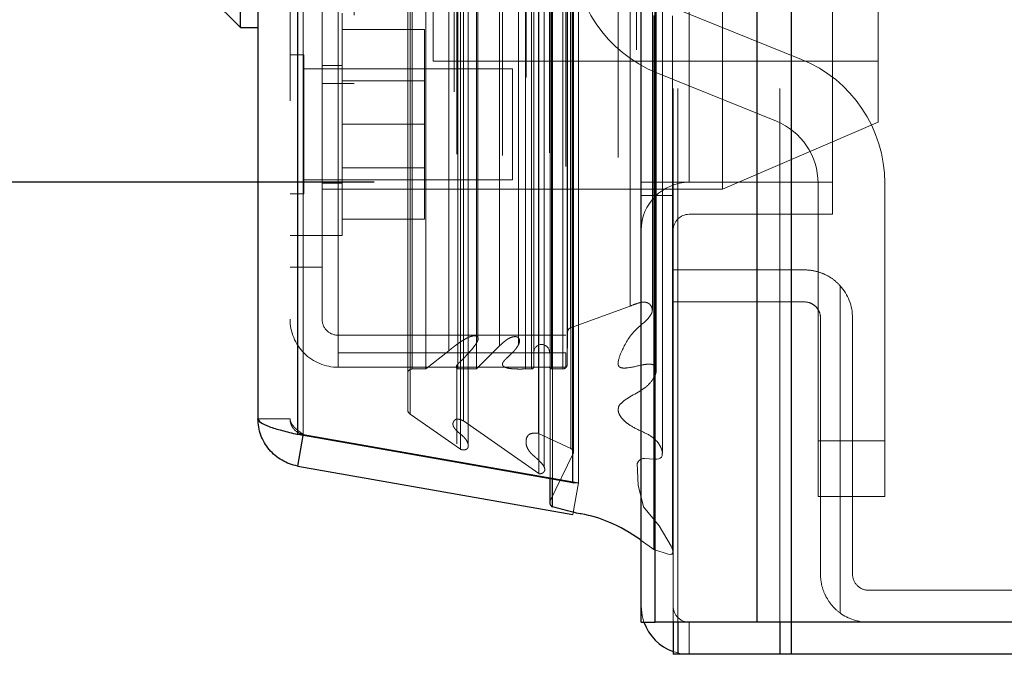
# Model space of a CAD drawing. Header units: inches. Extents: x 0.2 to 10.8, y 0.2 to 8.2.
# Tile 94 of 127: x 5.818 to 6.002, y 2.993 to 3.112. Entities that reach past the tile are written whole.
import ezdxf

# ---------------------------------------------------------------- set-up
doc = ezdxf.new("R2010")
doc.units = ezdxf.units.IN
doc.header["$MEASUREMENT"] = 0
doc.linetypes.add('HIDDEN', pattern=[0.07500000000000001, 0.05, -0.025])
doc.layers.add('DIMENSIONS', color=140, linetype='Continuous')
doc.styles.add('SLDTEXTSTYLE0', font='TXT', dxfattribs={"width": 0.7})
doc.dimstyles.new('SLDDIMSTYLE0', dxfattribs={"dimtxt": 0.0849609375, "dimasz": 0.13, "dimexe": 0, "dimexo": 0.0625, "dimgap": 0.021240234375, "dimtad": 0, "dimtih": 1, "dimtoh": 1, "dimlfac": 12, "dimrnd": 1e-09, "dimzin": 12, "dimdsep": 46, "dimtxsty": 'SLDTEXTSTYLE0', "dimsah": 1, "dimcen": 0.09, "dimadec": 0, "dimazin": 3, "dimtfac": 1, "dimtofl": 0, "dimtmove": 0, "dimatfit": 3, "dimfxl": 0, "dimfrac": 2, "dimtolj": 1, "dimtzin": 12, "dimarcsym": 0})

# ---------------------------------------------------------------- blocks, each defined once
blk = doc.blocks.new('_D_18')
at = {"layer": 'DIMENSIONS'}
for p, q in [((5.884174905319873, 5.35238629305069), (5.126569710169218, 5.352386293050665)), ((5.251569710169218, 5.352386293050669), (5.25156971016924, 4.666890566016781)), ((5.089995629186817, 4.536759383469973), (5.061465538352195, 4.536759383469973)), ((5.061465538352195, 4.536759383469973), (5.061465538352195, 4.401728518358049)), ((5.413143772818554, 4.536759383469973), (5.441673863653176, 4.536759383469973)), ((5.441673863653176, 4.536759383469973), (5.441673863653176, 4.401728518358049)), ((5.061465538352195, 4.401728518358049), (5.089995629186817, 4.401728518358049)), ((5.441673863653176, 4.401728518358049), (5.413143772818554, 4.401728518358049)), ((5.25156971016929, 3.081469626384), (5.251569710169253, 4.247677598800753)), ((5.884174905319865, 3.081469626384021), (5.12656971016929, 3.081469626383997))]:
    blk.add_line(p, q, dxfattribs=at)
for points in [[(5.251569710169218, 5.352386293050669), (5.231569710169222, 5.222386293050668), (5.271569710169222, 5.22238629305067)], [(5.25156971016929, 3.081469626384), (5.271569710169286, 3.211469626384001), (5.231569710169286, 3.211469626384)]]:
    blk.add_solid(points, dxfattribs=at)
at = {"layer": 'DIMENSIONS', "char_height": 0.08333333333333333, "attachment_point": 1, "style": 'SLDTEXTSTYLE0'}
for s, insert in [('27.25', (5.089995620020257, 4.663201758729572)), ('692.2', (5.089995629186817, 4.509150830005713)), ('OPENING', (4.989532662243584, 4.355099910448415))]:
    blk.add_mtext(s, dxfattribs=dict(at, insert=insert))

msp = doc.modelspace()

# ---------------------------------------------------------------- linework, layer by layer
at = {"color": 7, "linetype": 'Continuous', "lineweight": 25}
for p, q in [((5.955886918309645, 2.999052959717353), (5.955886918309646, 5.443702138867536)), ((5.962250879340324, 5.444882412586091), (5.962250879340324, 2.999052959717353)), ((5.934174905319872, 2.999052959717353), (5.934174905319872, 5.43446962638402)), ((5.936810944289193, 2.999052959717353), (5.936810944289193, 5.434728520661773)), ((5.921371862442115, 3.02515738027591), (5.921371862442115, 5.408765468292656)), ((5.869850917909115, 3.034241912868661), (5.869850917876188, 5.399680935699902)), ((5.862413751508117, 5.396735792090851), (5.862413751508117, 3.037187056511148)), ((5.859132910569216, 3.110449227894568), (5.859132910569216, 3.202312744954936)), ((5.84948257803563, 3.120099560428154), (5.859132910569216, 3.110449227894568)), ((5.859132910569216, 3.110449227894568), (5.862413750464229, 3.110449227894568)), ((5.921371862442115, 3.02515738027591), (5.869850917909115, 3.034241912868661)), ((5.869850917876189, 3.028323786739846), (5.870862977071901, 3.034063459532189)), ((5.869850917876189, 3.028323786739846), (5.921371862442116, 3.019239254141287)), ((5.917062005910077, 3.025917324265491), (5.917062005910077, 3.021458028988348)), ((5.917571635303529, 3.020690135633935), (5.917571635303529, 3.025827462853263)), ((5.921371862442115, 3.02515738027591), (5.921441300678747, 3.025157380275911)), ((5.934174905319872, 2.999052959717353), (5.936810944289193, 2.999052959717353)), ((5.955886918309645, 2.999052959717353), (5.936810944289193, 2.999052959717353)), ((5.940174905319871, 2.999052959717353), (5.940174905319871, 2.993052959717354)), ((5.941052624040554, 2.999052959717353), (5.941052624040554, 2.993052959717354)), ((5.962250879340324, 2.999052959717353), (5.955886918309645, 2.999052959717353)), ((5.960128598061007, 2.999052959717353), (5.960128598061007, 2.993052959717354)), ((5.96224759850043, 2.999052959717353), (5.96224759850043, 2.993052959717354)), ((6.928174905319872, 2.999052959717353), (5.962250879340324, 2.999052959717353)), ((5.941052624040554, 2.993052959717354), (5.940174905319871, 2.993052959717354)), ((5.960128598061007, 2.993052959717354), (5.941052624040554, 2.993052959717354)), ((5.96224759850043, 2.993052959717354), (5.960128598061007, 2.993052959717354)), ((6.928174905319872, 2.993052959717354), (5.96224759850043, 2.993052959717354))]:
    msp.add_line(p, q, dxfattribs=at)
at = {"color": 7, "linetype": 'HIDDEN', "lineweight": 18}
for p, q in [((5.955886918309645, 2.999052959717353), (5.955886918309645, 5.443702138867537)), ((5.960129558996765, 2.999052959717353), (5.960129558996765, 5.443702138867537)), ((5.960129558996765, 2.999052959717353), (5.960129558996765, 5.443702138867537)), ((5.962250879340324, 5.444882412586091), (5.962250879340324, 2.999052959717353)), ((5.962250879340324, 2.999052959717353), (5.962250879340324, 5.444882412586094)), ((5.962250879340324, 2.999052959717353), (5.962250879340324, 5.444882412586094)), ((5.936810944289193, 2.999052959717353), (5.936810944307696, 5.434728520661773)), ((5.940174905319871, 2.999052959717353), (5.940174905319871, 5.43446962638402)), ((5.941053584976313, 2.999052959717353), (5.941053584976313, 5.434728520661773)), ((5.941053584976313, 2.999052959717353), (5.941053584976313, 5.434728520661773)), ((5.936556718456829, 3.012687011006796), (5.936556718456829, 5.42123583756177)), ((5.917146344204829, 3.021823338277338), (5.917146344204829, 5.412099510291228)), ((5.917146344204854, 3.021823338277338), (5.917146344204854, 5.412099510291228)), ((5.922413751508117, 3.02515738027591), (5.922413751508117, 5.408765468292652)), ((5.915008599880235, 3.026891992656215), (5.915008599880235, 5.40703085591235)), ((5.917062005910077, 5.408005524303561), (5.917062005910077, 3.025917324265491)), ((5.917571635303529, 3.025827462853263), (5.917571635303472, 5.40809538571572)), ((5.916000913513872, 3.028146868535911), (5.916000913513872, 5.405776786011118)), ((5.933301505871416, 5.406280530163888), (5.933301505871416, 3.027654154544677)), ((5.921447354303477, 3.030641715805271), (5.921447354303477, 5.403281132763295)), ((5.921474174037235, 3.030851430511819), (5.921474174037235, 5.403071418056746)), ((5.900334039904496, 3.031455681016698), (5.900334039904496, 5.402467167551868)), ((5.901765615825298, 3.032379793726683), (5.901765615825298, 5.4015389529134)), ((5.912610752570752, 5.401122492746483), (5.912610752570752, 3.032804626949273)), ((5.920995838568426, 3.03160536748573), (5.920995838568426, 5.402317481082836)), ((5.920995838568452, 3.03160536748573), (5.920995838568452, 5.402317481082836)), ((5.869850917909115, 5.399680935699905), (5.869850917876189, 3.034241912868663)), ((5.870892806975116, 3.034241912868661), (5.87089280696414, 5.399680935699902)), ((5.870892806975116, 5.399680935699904), (5.87089280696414, 3.034241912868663)), ((5.914977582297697, 3.034439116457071), (5.914977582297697, 5.399483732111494)), ((5.899153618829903, 5.398433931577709), (5.899153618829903, 3.035484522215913)), ((5.868413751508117, 5.396735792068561), (5.868413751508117, 3.037187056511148)), ((5.890901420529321, 3.038060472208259), (5.890901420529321, 5.395862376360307)), ((5.900918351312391, 3.036758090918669), (5.900918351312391, 5.397164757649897)), ((5.890468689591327, 3.038791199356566), (5.890468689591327, 5.395131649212)), ((5.929864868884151, 5.394979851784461), (5.929864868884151, 3.038918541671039)), ((5.89130202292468, 3.046508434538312), (5.89130202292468, 5.387414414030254)), ((5.891302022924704, 3.046508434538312), (5.891302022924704, 5.387414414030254)), ((5.893834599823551, 3.046508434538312), (5.893834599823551, 5.387414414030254)), ((5.899657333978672, 5.386750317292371), (5.899657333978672, 3.047172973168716)), ((5.899869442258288, 3.046508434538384), (5.899869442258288, 5.387414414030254)), ((5.903314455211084, 3.046508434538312), (5.903314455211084, 5.387414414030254)), ((5.908186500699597, 5.386513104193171), (5.908186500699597, 3.04740822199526)), ((5.912485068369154, 3.046508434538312), (5.912485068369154, 5.387414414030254)), ((5.91365822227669, 5.387414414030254), (5.91365822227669, 3.046508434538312)), ((5.913658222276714, 3.046508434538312), (5.913658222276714, 5.387414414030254)), ((5.914074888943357, 3.046925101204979), (5.914074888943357, 5.386997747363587)), ((5.916991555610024, 5.386997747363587), (5.916991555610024, 3.046925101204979)), ((5.91740822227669, 3.046508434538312), (5.91740822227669, 5.387414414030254)), ((5.917408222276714, 5.387414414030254), (5.917408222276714, 3.046508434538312)), ((5.919481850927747, 3.046508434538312), (5.919481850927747, 5.387414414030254)), ((5.919481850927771, 3.046508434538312), (5.919481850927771, 5.387414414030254)), ((5.920324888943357, 3.047341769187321), (5.920324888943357, 5.386581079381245)), ((5.920324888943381, 3.047341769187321), (5.920324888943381, 5.386581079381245)), ((5.920080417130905, 5.38441975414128), (5.920080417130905, 3.049503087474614)), ((5.89814284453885, 3.049874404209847), (5.89814284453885, 5.384048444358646)), ((5.907639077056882, 3.050803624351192), (5.907639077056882, 5.383119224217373)), ((5.907639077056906, 3.050803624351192), (5.907639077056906, 5.383119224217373)), ((5.911194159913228, 3.05104968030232), (5.911194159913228, 5.382861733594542)), ((5.903583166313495, 3.051912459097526), (5.903583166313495, 5.382017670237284)), ((5.920395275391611, 3.053421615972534), (5.920395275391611, 5.380501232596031)), ((5.920395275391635, 3.053421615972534), (5.920395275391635, 5.380501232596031)), ((5.920942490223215, 3.054194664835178), (5.920942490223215, 5.379728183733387)), ((5.920942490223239, 3.054194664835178), (5.920942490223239, 5.379728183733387)), ((5.932134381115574, 3.058285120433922), (5.932134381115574, 5.375637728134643)), ((5.936268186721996, 3.057506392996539), (5.936268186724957, 5.376381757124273)), ((5.943174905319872, 3.081469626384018), (5.943174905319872, 5.352386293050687)), ((5.943174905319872, 3.081469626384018), (5.943174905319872, 5.352386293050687)), ((5.943174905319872, 3.08146962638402), (5.943174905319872, 5.352386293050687)), ((5.943174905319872, 3.08146962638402), (5.943174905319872, 5.352386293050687)), ((5.970008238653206, 3.08146962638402), (5.970008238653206, 3.398761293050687)), ((5.880413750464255, 3.212797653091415), (5.880413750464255, 3.099964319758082)), ((5.895247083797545, 3.197905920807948), (5.895247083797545, 3.104155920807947)), ((5.949413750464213, 3.151030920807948), (5.949413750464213, 3.080197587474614)), ((5.97858041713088, 3.151030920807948), (5.978580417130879, 3.092697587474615)), ((5.874413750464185, 3.06557258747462), (5.874413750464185, 3.119503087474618)), ((5.877413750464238, 3.119503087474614), (5.877413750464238, 3.049503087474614)), ((5.878163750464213, 3.071489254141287), (5.878163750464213, 3.113155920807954)), ((5.964175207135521, 3.104488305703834), (5.941782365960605, 3.113544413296)), ((5.878163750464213, 3.110072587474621), (5.893580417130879, 3.110072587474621)), ((5.893580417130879, 3.092322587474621), (5.893580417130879, 3.110072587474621)), ((5.871017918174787, 3.105343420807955), (5.86841375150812, 3.105343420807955)), ((5.871017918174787, 3.079301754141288), (5.871017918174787, 3.105343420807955)), ((5.895247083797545, 3.104155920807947), (5.978580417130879, 3.104155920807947)), ((5.910080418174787, 3.102739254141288), (5.871017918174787, 3.102739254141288)), ((5.878163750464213, 3.103364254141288), (5.874413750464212, 3.103364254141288)), ((5.910080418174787, 3.081905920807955), (5.910080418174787, 3.102739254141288)), ((5.937095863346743, 3.101956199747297), (5.95948870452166, 3.092900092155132)), ((5.874413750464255, 3.099964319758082), (5.880413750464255, 3.099964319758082)), ((5.893580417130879, 3.100485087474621), (5.878163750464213, 3.100485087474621)), ((5.949413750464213, 3.080197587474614), (5.978580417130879, 3.092697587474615)), ((5.878163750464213, 3.092322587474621), (5.893580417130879, 3.092322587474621)), ((5.893580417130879, 3.07457258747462), (5.893580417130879, 3.092322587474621)), ((5.878163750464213, 3.084160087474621), (5.893580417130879, 3.084160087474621)), ((5.871017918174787, 3.081905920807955), (5.910080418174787, 3.081905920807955)), ((5.874413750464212, 3.081280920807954), (5.878163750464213, 3.081280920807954)), ((5.934174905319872, 3.081469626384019), (5.940174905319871, 3.08146962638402)), ((5.940174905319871, 3.08146962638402), (5.943174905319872, 3.081469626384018)), ((5.970008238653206, 3.08146962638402), (5.943174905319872, 3.081469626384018)), ((5.967302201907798, 3.081311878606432), (5.967302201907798, 3.033049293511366)), ((5.970008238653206, 3.07546962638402), (5.970008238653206, 3.08146962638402)), ((5.9798022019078, 3.033049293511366), (5.9798022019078, 3.081311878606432)), ((5.874413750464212, 3.080197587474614), (5.949413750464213, 3.080197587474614)), ((5.86841375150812, 3.079301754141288), (5.871017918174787, 3.079301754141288)), ((5.940174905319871, 3.078969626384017), (5.934174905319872, 3.078969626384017)), ((5.878163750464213, 3.07457258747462), (5.893580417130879, 3.07457258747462)), ((5.970008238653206, 3.07546962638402), (5.943174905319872, 3.07546962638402)), ((5.868413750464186, 3.071489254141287), (5.874413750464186, 3.071489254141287)), ((5.874413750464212, 3.071489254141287), (5.878163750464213, 3.071489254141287)), ((5.874413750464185, 3.06557258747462), (5.868413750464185, 3.06557258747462)), ((5.874413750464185, 3.055822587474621), (5.874413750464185, 3.06557258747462)), ((5.940174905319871, 3.065052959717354), (5.964758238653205, 3.065052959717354)), ((5.971424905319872, 3.062099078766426), (5.971424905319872, 3.000803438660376)), ((5.971424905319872, 3.000803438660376), (5.971424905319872, 3.062099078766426)), ((5.920942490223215, 3.054194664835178), (5.932134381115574, 3.058285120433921)), ((5.964758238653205, 3.059052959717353), (5.940174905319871, 3.059052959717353)), ((5.967758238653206, 3.008052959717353), (5.967758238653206, 3.056052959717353)), ((5.973758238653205, 3.056052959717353), (5.973758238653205, 3.008052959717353)), ((5.92008041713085, 3.05282258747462), (5.877413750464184, 3.05282258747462)), ((5.903583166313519, 3.051905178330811), (5.903583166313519, 3.05191232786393)), ((5.920324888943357, 3.047341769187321), (5.920395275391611, 3.053421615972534)), ((5.903314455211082, 3.046508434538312), (5.907639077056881, 3.050803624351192)), ((5.920080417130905, 3.049503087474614), (5.877413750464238, 3.049503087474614)), ((5.877413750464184, 3.049503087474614), (5.877413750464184, 3.046822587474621)), ((5.893834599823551, 3.046508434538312), (5.89814284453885, 3.049874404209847)), ((5.92008041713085, 3.049503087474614), (5.92008041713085, 3.046822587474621)), ((5.92008041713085, 3.046822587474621), (5.877413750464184, 3.046822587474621)), ((5.89130202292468, 3.046508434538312), (5.893834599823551, 3.046508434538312)), ((5.899657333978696, 3.04717284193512), (5.899657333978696, 3.03246299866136)), ((5.899869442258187, 3.046508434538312), (5.903314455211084, 3.046508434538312)), ((5.912485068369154, 3.046508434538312), (5.91365822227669, 3.046508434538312)), ((5.91740822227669, 3.046508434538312), (5.919481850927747, 3.046508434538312)), ((5.868413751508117, 3.037187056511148), (5.862413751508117, 3.037187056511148)), ((5.900334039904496, 3.031455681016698), (5.89090142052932, 3.038060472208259)), ((5.915008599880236, 3.026891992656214), (5.900918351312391, 3.036758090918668)), ((5.869850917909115, 3.034241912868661), (5.870892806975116, 3.034241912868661)), ((5.870862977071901, 3.034063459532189), (5.87089280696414, 3.034232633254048)), ((5.922413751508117, 3.02515738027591), (5.870892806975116, 3.034241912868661)), ((5.87089280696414, 3.034232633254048), (5.922413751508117, 3.025148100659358)), ((5.920995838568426, 3.031605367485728), (5.914977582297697, 3.03443911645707)), ((5.912610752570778, 3.032804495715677), (5.912610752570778, 3.032800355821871)), ((5.967302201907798, 3.033049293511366), (5.9798022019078, 3.033049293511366)), ((5.967302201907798, 3.022632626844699), (5.967302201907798, 3.033049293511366)), ((5.967302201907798, 3.033049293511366), (5.9798022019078, 3.033049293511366)), ((5.9798022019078, 3.033049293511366), (5.9798022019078, 3.022632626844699)), ((5.917146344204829, 3.021823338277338), (5.921447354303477, 3.030641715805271)), ((5.916000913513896, 3.028146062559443), (5.916000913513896, 3.028146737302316)), ((5.933301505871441, 3.027654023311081), (5.933301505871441, 3.027645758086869)), ((5.921371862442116, 3.019239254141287), (5.922413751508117, 3.025148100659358)), ((5.921441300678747, 3.025157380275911), (5.922413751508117, 3.02515738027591)), ((5.967302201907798, 3.022632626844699), (5.9798022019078, 3.022632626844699)), ((5.936556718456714, 3.012687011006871), (5.934174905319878, 3.014384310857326)), ((5.976758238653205, 3.005052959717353), (6.054758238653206, 3.005052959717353)), ((5.941052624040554, 2.999052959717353), (5.941052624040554, 2.993052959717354)), ((5.943174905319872, 2.999052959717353), (5.943174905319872, 2.993052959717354)), ((5.960128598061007, 2.999052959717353), (5.960128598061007, 2.993052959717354)), ((5.96224759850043, 2.999052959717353), (5.96224759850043, 2.993052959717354))]:
    msp.add_line(p, q, dxfattribs=at)
at = {"color": 7, "linetype": 'HIDDEN', "lineweight": 18, "flags": 128}
for points in [[(5.940063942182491, 3.012626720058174), (5.94006435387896, 4.207430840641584), (5.940063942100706, 5.421291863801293)], [(5.938164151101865, 3.030683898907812), (5.938164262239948, 4.168240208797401), (5.938164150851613, 5.403227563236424)], [(5.936993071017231, 3.046144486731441), (5.936993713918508, 4.168232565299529), (5.936993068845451, 5.387795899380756)], [(5.936993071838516, 3.046127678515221), (5.936993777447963, 4.241982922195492), (5.936993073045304, 5.38779473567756)], [(5.929877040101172, 5.38609302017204), (5.929876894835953, 4.226488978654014), (5.929877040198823, 3.047831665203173)], [(5.938136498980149, 3.030683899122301), (5.938127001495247, 3.030259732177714), (5.93800293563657, 3.029987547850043), (5.937763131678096, 3.029784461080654), (5.937453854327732, 3.029658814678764), (5.937136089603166, 3.029605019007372), (5.936628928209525, 3.029607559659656), (5.935680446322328, 3.029689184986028), (5.934819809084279, 3.029735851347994), (5.934492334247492, 3.02970254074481), (5.934242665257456, 3.029632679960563), (5.934021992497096, 3.029530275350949), (5.933793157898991, 3.02936361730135), (5.933597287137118, 3.029121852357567), (5.93345484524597, 3.028802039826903), (5.9336400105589, 3.024711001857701), (5.934612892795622, 3.020668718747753), (5.937536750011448, 3.017130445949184), (5.939823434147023, 3.013337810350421), (5.940054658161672, 3.012668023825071), (5.940115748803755, 3.012318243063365), (5.940044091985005, 3.01196432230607), (5.939975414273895, 3.011874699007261), (5.939918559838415, 3.011830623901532), (5.939795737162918, 3.011780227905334), (5.939630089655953, 3.011756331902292), (5.939204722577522, 3.011784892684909), (5.936556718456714, 3.012687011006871), (5.936556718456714, 3.012687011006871)], [(5.934689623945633, 2.999052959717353), (5.934347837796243, 3.000297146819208), (5.934174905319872, 3.002052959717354)], [(5.943174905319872, 2.993052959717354), (5.941419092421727, 2.993225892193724), (5.940174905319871, 2.993567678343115)]]:
    msp.add_lwpolyline(points, dxfattribs=at)
at = {"color": 7, "linetype": 'HIDDEN', "lineweight": 18}
for centre, radius, start, end in [((5.946468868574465, 3.125132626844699), 0.02500000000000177, 180, 247.9806186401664), ((5.954802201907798, 3.081311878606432), 0.02500000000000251, 0, 67.98061864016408), ((5.954802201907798, 3.081311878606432), 0.0125000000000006, 0, 67.98061864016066), ((5.943174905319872, 3.072469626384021), 0.009000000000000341, 90, 180), ((5.943174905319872, 3.072469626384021), 0.003000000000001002, 90, 180), ((5.964758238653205, 3.056052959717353), 0.009000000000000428, 0, 42.20544640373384), ((5.877413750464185, 3.055822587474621), 0.008999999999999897, 180, 270.0000000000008), ((5.877413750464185, 3.055822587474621), 0.003000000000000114, 180, 270.0000000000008), ((5.921228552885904, 3.053411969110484), 0.0008333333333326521, 110.076542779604, 179.3367158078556), ((5.91553322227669, 3.049633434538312), 0.001458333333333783, 0, 180), ((5.89130202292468, 3.045675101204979), 0.000833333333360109, 90, 180), ((5.91365822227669, 3.046925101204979), 0.0004166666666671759, 270.0000000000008, 0), ((5.91740822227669, 3.046925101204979), 0.0004166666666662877, 180, 270.0000000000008), ((5.919481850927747, 3.047351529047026), 0.0008430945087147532, 270.0000000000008, 359.3367158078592), ((5.89130202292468, 3.038791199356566), 0.0008333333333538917, 180, 241.2673752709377), ((5.920640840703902, 3.030851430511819), 0.0008333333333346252, 345.4243750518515, 64.78618570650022), ((5.917895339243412, 3.021458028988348), 0.0008333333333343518, 154.0000000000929, 180), ((5.976758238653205, 3.008052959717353), 0.003000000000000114, 180, 270.0000000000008), ((5.943174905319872, 3.002052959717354), 0.003000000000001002, 180, 270.0000000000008), ((5.976758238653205, 3.008052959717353), 0.008999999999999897, 233.6587969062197, 270.0000000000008)]:
    msp.add_arc(centre, radius, start, end, dxfattribs=at)
at = {"color": 7, "linetype": 'Continuous', "lineweight": 25}
for centre, radius, start, end in [((5.917895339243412, 3.021458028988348), 0.0008333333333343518, 180, 247.1422396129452), ((5.943174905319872, 3.002052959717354), 0.009000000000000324, 199.4712206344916, 250.5287793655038)]:
    msp.add_arc(centre, radius, start, end, dxfattribs=at)
at = {"color": 7, "linetype": 'HIDDEN', "lineweight": 18}
for points, knots in [([(5.964758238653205, 3.065052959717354), (5.965378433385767, 3.065052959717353), (5.965991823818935, 3.06498950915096), (5.967204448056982, 3.064736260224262), (5.967810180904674, 3.06454275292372), (5.968954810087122, 3.064039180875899), (5.969497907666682, 3.063729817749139), (5.970523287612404, 3.062992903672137), (5.970998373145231, 3.06256938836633), (5.971424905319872, 3.062099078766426)], [0, 0, 0, 0, 0.25, 0.25, 0.5, 0.5, 0.75, 0.75, 1, 1, 1, 1]), ([(5.932134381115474, 3.05828512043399), (5.932596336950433, 3.058471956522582), (5.933254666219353, 3.058738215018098), (5.934086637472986, 3.058971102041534), (5.934559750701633, 3.059028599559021), (5.934930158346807, 3.059012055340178), (5.935269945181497, 3.058927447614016), (5.935614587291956, 3.058766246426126), (5.935926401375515, 3.058473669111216), (5.936212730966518, 3.057986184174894), (5.936323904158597, 3.057368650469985), (5.935636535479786, 3.055779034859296), (5.932653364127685, 3.053816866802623), (5.930862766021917, 3.050701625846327), (5.929980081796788, 3.048528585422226), (5.929829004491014, 3.047541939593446), (5.929878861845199, 3.04720190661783), (5.929997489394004, 3.046971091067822), (5.930171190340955, 3.046835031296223), (5.930343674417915, 3.046751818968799), (5.930741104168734, 3.046646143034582), (5.932187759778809, 3.046694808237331), (5.933828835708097, 3.04719182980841), (5.935441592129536, 3.047442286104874), (5.936117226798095, 3.047373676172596), (5.936433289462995, 3.047294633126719), (5.936733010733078, 3.047120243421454), (5.936880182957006, 3.046895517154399), (5.937044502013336, 3.046445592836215), (5.936983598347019, 3.045721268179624), (5.936395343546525, 3.044471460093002), (5.934501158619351, 3.042300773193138), (5.931613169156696, 3.041253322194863), (5.930146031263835, 3.039818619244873), (5.929926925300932, 3.039452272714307), (5.929897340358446, 3.039121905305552), (5.929879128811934, 3.03891854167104)], [0, 0, 0, 0, 0.03670108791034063, 0.05230240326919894, 0.06109903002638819, 0.06947855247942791, 0.07765620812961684, 0.08551847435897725, 0.09709448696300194, 0.1133872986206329, 0.13681691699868, 0.1550870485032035, 0.2734816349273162, 0.4053471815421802, 0.4786556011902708, 0.4933325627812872, 0.5016745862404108, 0.5117639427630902, 0.5159617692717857, 0.5196808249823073, 0.5264530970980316, 0.5445840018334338, 0.617232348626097, 0.6496049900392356, 0.6556575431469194, 0.6640135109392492, 0.6725742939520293, 0.6817238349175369, 0.6870102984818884, 0.7178110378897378, 0.7504507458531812, 0.8151689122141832, 0.9604413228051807, 0.9684963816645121, 0.9806073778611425, 1, 1, 1, 1]), ([(5.967758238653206, 3.056052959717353), (5.967758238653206, 3.056452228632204), (5.967678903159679, 3.056844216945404), (5.967374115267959, 3.057573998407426), (5.967148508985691, 3.057907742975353), (5.966591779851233, 3.058459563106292), (5.966256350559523, 3.058680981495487), (5.965537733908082, 3.058975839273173), (5.965148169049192, 3.059052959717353), (5.964758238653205, 3.059052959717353)], [0, 0, 0, 0, 0.25, 0.25, 0.5, 0.5, 0.75, 0.75, 1, 1, 1, 1]), ([(5.898142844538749, 3.049874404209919), (5.898248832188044, 3.049972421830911), (5.898461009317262, 3.050168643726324), (5.898803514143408, 3.050446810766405), (5.899157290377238, 3.050717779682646), (5.899519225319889, 3.050983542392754), (5.899884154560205, 3.051248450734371), (5.900255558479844, 3.051508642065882), (5.900637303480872, 3.051760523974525), (5.90107547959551, 3.052029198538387), (5.901549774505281, 3.052289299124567), (5.902041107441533, 3.052514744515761), (5.902465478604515, 3.052654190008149), (5.902818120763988, 3.052704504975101), (5.90310758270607, 3.052701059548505), (5.903356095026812, 3.052649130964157), (5.903545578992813, 3.052502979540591), (5.903649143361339, 3.052294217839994), (5.903643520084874, 3.052060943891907), (5.903564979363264, 3.051817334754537), (5.903385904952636, 3.051407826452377), (5.902981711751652, 3.050792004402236), (5.90227615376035, 3.049937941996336), (5.901527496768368, 3.049121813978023), (5.900808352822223, 3.048394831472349), (5.900281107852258, 3.047855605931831), (5.899860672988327, 3.047464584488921), (5.899647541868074, 3.047176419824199), (5.899541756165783, 3.046963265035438), (5.899550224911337, 3.046769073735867), (5.899654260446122, 3.046638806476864), (5.899762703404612, 3.046558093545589), (5.89983870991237, 3.046522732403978), (5.899869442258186, 3.04650843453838)], [0, 0, 0, 0, 0.03128962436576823, 0.0626388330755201, 0.09399002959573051, 0.1252518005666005, 0.1563441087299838, 0.187316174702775, 0.2182554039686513, 0.2492251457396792, 0.2907698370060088, 0.3255556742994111, 0.3533724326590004, 0.374159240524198, 0.3895161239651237, 0.4048457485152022, 0.420031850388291, 0.4363557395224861, 0.4579399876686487, 0.478905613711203, 0.4992258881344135, 0.5663369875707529, 0.649904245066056, 0.7496387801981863, 0.8123354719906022, 0.874945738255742, 0.9148795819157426, 0.9375160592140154, 0.9563103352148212, 0.9710670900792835, 0.9834351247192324, 0.9933021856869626, 1, 1, 1, 1]), ([(5.907639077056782, 3.050803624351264), (5.907828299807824, 3.05098728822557), (5.90818052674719, 3.051329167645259), (5.908727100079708, 3.051768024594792), (5.909216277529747, 3.052122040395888), (5.909668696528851, 3.052374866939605), (5.91011001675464, 3.052513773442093), (5.910525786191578, 3.05257044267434), (5.910918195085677, 3.052535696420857), (5.911172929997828, 3.052372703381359), (5.911304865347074, 3.052179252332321), (5.911395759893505, 3.051928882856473), (5.911409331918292, 3.051590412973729), (5.911277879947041, 3.051188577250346), (5.911038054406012, 3.05074321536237), (5.910698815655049, 3.050244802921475), (5.910231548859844, 3.049710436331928), (5.909637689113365, 3.049108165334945), (5.908997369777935, 3.048547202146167), (5.908502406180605, 3.048041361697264), (5.908257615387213, 3.047682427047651), (5.908172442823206, 3.047436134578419), (5.90820768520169, 3.047218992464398), (5.908362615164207, 3.046997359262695), (5.908639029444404, 3.046823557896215), (5.908952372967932, 3.046713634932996), (5.909256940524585, 3.046643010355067), (5.909508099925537, 3.046599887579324), (5.909680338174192, 3.046576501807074), (5.909771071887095, 3.046565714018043), (5.909819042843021, 3.046560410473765), (5.90984144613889, 3.046558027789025), (5.909850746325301, 3.04655705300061), (5.909854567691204, 3.04655665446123), (5.909857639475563, 3.046556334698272), (5.909866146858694, 3.046555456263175), (5.909854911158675, 3.046556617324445), (5.909861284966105, 3.046555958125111), (5.909862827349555, 3.046555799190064), (5.909863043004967, 3.046555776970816), (5.909863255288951, 3.046555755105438), (5.909863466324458, 3.046555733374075), (5.909863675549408, 3.046555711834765), (5.909863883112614, 3.046555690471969), (5.909864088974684, 3.046555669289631), (5.909864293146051, 3.046555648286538), (5.909864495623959, 3.046555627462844), (5.90986469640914, 3.046555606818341), (5.909864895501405, 3.046555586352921), (5.909865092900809, 3.046555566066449), (5.909865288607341, 3.046555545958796), (5.909865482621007, 3.046555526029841), (5.909865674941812, 3.046555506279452), (5.909865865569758, 3.046555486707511), (5.909866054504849, 3.04655546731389), (5.909866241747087, 3.046555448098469), (5.909866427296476, 3.046555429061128), (5.909866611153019, 3.046555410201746), (5.909866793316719, 3.046555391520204), (5.90986697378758, 3.046555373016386), (5.909867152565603, 3.046555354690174), (5.909867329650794, 3.046555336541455), (5.909867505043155, 3.046555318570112), (5.909867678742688, 3.046555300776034), (5.909867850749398, 3.046555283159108), (5.909868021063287, 3.046555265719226), (5.909868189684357, 3.046555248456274), (5.909868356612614, 3.046555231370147), (5.909868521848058, 3.046555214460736), (5.909868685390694, 3.046555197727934), (5.909868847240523, 3.046555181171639), (5.909869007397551, 3.046555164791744), (5.909869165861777, 3.046555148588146), (5.909869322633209, 3.046555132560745), (5.909869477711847, 3.04655511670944), (5.909869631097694, 3.04655510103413), (5.909869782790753, 3.046555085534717), (5.90986993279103, 3.046555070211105), (5.909870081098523, 3.046555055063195), (5.909870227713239, 3.046555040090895), (5.909870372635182, 3.04655502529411), (5.909870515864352, 3.046555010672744), (5.909870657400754, 3.04655499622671), (5.909870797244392, 3.046554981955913), (5.909870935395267, 3.046554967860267), (5.909871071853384, 3.046554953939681), (5.90987120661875, 3.046554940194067), (5.90987133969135, 3.046554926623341), (5.909871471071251, 3.046554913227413), (5.909871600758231, 3.046554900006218), (5.90987172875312, 3.046554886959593), (5.909871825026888, 3.046554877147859), (5.909871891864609, 3.046554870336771), (5.909871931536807, 3.046554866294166), (5.909871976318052, 3.046554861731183), (5.90987202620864, 3.046554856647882), (5.909872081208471, 3.046554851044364), (5.909872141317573, 3.046554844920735), (5.909872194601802, 3.046554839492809), (5.909872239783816, 3.046554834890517), (5.909872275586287, 3.046554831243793), (5.909872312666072, 3.046554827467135), (5.909872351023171, 3.046554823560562), (5.909872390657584, 3.046554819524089), (5.909872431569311, 3.046554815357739), (5.90987247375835, 3.046554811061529), (5.909872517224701, 3.04655480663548), (5.909872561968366, 3.046554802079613), (5.909872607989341, 3.04655479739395), (5.909872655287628, 3.046554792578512), (5.909872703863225, 3.046554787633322), (5.909872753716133, 3.046554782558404), (5.90987280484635, 3.046554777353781), (5.909872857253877, 3.046554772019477), (5.909872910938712, 3.046554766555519), (5.909872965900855, 3.046554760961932), (5.909873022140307, 3.046554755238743), (5.909873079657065, 3.046554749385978), (5.909873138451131, 3.046554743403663), (5.909873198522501, 3.04655473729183), (5.909873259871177, 3.046554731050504), (5.909873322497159, 3.046554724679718), (5.909873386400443, 3.046554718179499), (5.909873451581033, 3.046554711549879), (5.909873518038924, 3.046554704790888), (5.909873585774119, 3.046554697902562), (5.909873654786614, 3.046554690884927), (5.909873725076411, 3.04655468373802), (5.909873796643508, 3.046554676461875), (5.909873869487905, 3.046554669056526), (5.9098739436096, 3.046554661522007), (5.909874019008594, 3.046554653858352), (5.909874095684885, 3.0465546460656), (5.909874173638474, 3.046554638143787), (5.909874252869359, 3.046554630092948), (5.909874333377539, 3.046554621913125), (5.909874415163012, 3.046554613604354), (5.909874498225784, 3.046554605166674), (5.909876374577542, 3.046554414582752), (5.909881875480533, 3.046553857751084), (5.909894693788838, 3.046552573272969), (5.909920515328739, 3.046550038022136), (5.909972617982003, 3.046545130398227), (5.910076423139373, 3.046536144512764), (5.91026766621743, 3.046522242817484), (5.910618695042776, 3.046503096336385), (5.911129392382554, 3.046488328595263), (5.91178091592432, 3.04648801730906), (5.912241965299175, 3.046501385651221), (5.912485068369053, 3.046508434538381)], [0, 0, 0, 0, 0.05511511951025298, 0.1025935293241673, 0.1423086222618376, 0.174804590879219, 0.2010286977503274, 0.225525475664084, 0.2469189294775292, 0.2665083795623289, 0.2813235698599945, 0.298881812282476, 0.3292506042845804, 0.362246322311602, 0.3988484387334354, 0.4453695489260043, 0.4963156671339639, 0.5515760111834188, 0.6233121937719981, 0.6730463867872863, 0.7014058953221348, 0.7175088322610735, 0.733737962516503, 0.7540318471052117, 0.7754405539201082, 0.7952723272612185, 0.8142597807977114, 0.8310083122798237, 0.8396756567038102, 0.8443510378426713, 0.8467922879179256, 0.8480345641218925, 0.8482190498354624, 0.8484276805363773, 0.8486604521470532, 0.8489227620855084, 0.8491806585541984, 0.8494288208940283, 0.8494412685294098, 0.8494536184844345, 0.8494658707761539, 0.8494780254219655, 0.8494900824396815, 0.8495020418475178, 0.849513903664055, 0.8495256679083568, 0.8495373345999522, 0.8495489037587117, 0.8495603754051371, 0.8495717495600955, 0.8495830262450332, 0.8495942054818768, 0.8496052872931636, 0.8496162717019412, 0.8496271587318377, 0.8496379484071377, 0.8496486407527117, 0.849659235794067, 0.8496697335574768, 0.8496801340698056, 0.8496904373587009, 0.849700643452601, 0.8497107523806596, 0.8497207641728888, 0.849730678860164, 0.8497404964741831, 0.8497502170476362, 0.8497598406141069, 0.8497693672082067, 0.8497787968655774, 0.8497881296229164, 0.8497973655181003, 0.8498065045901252, 0.8498155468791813, 0.8498244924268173, 0.8498333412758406, 0.8498420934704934, 0.8498507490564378, 0.8498593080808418, 0.8498677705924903, 0.8498761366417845, 0.8498844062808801, 0.8498925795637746, 0.8499006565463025, 0.8499086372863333, 0.8499165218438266, 0.8499243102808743, 0.8499320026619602, 0.8499395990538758, 0.8499470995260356, 0.8499545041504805, 0.8499618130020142, 0.8499638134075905, 0.8499661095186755, 0.849968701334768, 0.8499715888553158, 0.8499747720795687, 0.849978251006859, 0.8499820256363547, 0.8499840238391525, 0.8499860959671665, 0.8499882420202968, 0.8499904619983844, 0.8499927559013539, 0.8499951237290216, 0.8499975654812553, 0.850000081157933, 0.8500026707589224, 0.8500053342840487, 0.8500080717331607, 0.8500108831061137, 0.850013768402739, 0.8500167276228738, 0.8500197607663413, 0.8500228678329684, 0.8500260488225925, 0.8500293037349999, 0.8500326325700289, 0.8500360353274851, 0.8500395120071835, 0.8500430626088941, 0.8500466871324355, 0.8500503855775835, 0.8500541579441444, 0.8500580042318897, 0.8500619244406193, 0.8500659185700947, 0.8500699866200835, 0.8500741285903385, 0.8500783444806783, 0.8500826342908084, 0.8500869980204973, 0.8500914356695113, 0.8500959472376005, 0.8501005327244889, 0.8501051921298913, 0.850109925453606, 0.8501147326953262, 0.8501196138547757, 0.8504357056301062, 0.8510697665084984, 0.8523447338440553, 0.8549167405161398, 0.8601065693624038, 0.8703302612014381, 0.8879963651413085, 0.9206641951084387, 0.958167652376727, 1, 1, 1, 1]), ([(5.899869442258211, 3.046508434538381), (5.89984784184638, 3.046518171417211), (5.899789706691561, 3.046544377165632), (5.899698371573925, 3.046603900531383), (5.899590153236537, 3.046703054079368), (5.899564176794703, 3.046798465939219), (5.899550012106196, 3.046850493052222)], [0, 0, 0, 0, 0.1298747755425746, 0.3495438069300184, 0.6453128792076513, 1, 1, 1, 1]), ([(5.938128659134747, 3.030672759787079), (5.938137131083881, 3.030757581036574), (5.938165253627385, 3.031039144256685), (5.938016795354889, 3.031452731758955), (5.937722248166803, 3.032144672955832), (5.937273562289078, 3.032788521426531), (5.936679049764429, 3.033390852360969), (5.935733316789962, 3.034173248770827), (5.93383575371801, 3.034961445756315), (5.931926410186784, 3.035988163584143), (5.930709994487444, 3.037038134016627), (5.930153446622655, 3.03779885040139), (5.929883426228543, 3.038456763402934), (5.929883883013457, 3.038781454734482), (5.929884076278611, 3.038918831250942)], [0, 0, 0, 0, 0.02384972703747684, 0.07916891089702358, 0.1199126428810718, 0.2302700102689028, 0.2810905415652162, 0.3290595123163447, 0.5222970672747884, 0.7180548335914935, 0.808797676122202, 0.9081973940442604, 0.9611584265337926, 1, 1, 1, 1]), ([(5.870892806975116, 3.034241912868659), (5.870795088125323, 3.034312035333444), (5.870599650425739, 3.034452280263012), (5.870315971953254, 3.034662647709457), (5.870042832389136, 3.034873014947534), (5.869783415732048, 3.035083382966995), (5.869540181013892, 3.035293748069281), (5.869315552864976, 3.035504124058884), (5.869060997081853, 3.035766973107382), (5.868802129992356, 3.036082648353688), (5.868581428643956, 3.036450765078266), (5.868440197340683, 3.036818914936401), (5.868422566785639, 3.037064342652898), (5.868413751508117, 3.037187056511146)], [0, 0, 0, 0, 0.07144899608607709, 0.1428979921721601, 0.2143469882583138, 0.2857959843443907, 0.3572449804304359, 0.4286939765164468, 0.5001429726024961, 0.6251072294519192, 0.7500714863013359, 0.8750357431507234, 0.9999999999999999, 0.9999999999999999, 0.9999999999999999, 0.9999999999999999]), ([(5.868413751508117, 3.037187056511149), (5.868416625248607, 3.037087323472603), (5.868422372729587, 3.036887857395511), (5.868468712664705, 3.036591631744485), (5.868542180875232, 3.036301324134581), (5.868644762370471, 3.036019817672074), (5.868774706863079, 3.035749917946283), (5.868930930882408, 3.035494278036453), (5.869156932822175, 3.035195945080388), (5.869475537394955, 3.034876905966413), (5.869906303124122, 3.034576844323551), (5.870381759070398, 3.034349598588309), (5.87072245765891, 3.034271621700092), (5.870892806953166, 3.034232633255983)], [0, 0, 0, 0, 0.07144899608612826, 0.1428979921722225, 0.2143469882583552, 0.2857959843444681, 0.3572449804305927, 0.4286939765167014, 0.5001429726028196, 0.625107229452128, 0.7500714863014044, 0.8750357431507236, 1, 1, 1, 1]), ([(5.90091835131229, 3.036758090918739), (5.900800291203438, 3.036811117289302), (5.900584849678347, 3.036907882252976), (5.900279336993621, 3.037024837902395), (5.900029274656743, 3.037088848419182), (5.899786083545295, 3.037120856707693), (5.899493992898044, 3.037098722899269), (5.899202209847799, 3.036898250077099), (5.898988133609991, 3.036583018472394), (5.898896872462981, 3.036225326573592), (5.898957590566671, 3.035876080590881), (5.899090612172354, 3.035589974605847), (5.899245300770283, 3.035358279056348), (5.89939189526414, 3.035177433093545), (5.899616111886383, 3.034931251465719), (5.899954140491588, 3.034619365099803), (5.900413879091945, 3.034238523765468), (5.900830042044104, 3.033879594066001), (5.90118381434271, 3.033517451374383), (5.901476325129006, 3.033128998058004), (5.901712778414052, 3.032660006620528), (5.90183606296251, 3.032140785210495), (5.901765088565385, 3.031707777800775), (5.901528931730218, 3.031504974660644), (5.901356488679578, 3.031416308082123), (5.901158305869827, 3.031356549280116), (5.900944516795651, 3.031326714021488), (5.900727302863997, 3.03133059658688), (5.900514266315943, 3.031368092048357), (5.900394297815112, 3.031426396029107), (5.900334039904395, 3.031455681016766)], [0, 0, 0, 0, 0.03553125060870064, 0.06483906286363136, 0.08804888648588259, 0.1035037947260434, 0.1281658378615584, 0.1604145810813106, 0.2020166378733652, 0.2491996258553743, 0.2900851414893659, 0.3262651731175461, 0.3574294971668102, 0.3829550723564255, 0.4025100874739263, 0.4637011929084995, 0.5251041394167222, 0.585669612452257, 0.6286158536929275, 0.681978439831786, 0.7451102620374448, 0.8081071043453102, 0.8717449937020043, 0.8899833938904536, 0.907989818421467, 0.9261390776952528, 0.9444837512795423, 0.9629211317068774, 0.9813759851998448, 1, 1, 1, 1]), ([(5.914977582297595, 3.03443911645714), (5.914867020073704, 3.034453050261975), (5.914648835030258, 3.034480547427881), (5.914323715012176, 3.03449098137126), (5.914016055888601, 3.034477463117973), (5.913734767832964, 3.034437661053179), (5.913487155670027, 3.034372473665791), (5.91315141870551, 3.034227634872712), (5.912771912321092, 3.033835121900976), (5.912596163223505, 3.03315214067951), (5.912601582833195, 3.032435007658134), (5.912797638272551, 3.031789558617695), (5.913095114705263, 3.031253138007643), (5.91349899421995, 3.03073733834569), (5.91398583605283, 3.030281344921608), (5.914464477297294, 3.029873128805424), (5.914813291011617, 3.029560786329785), (5.915031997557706, 3.029352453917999), (5.915350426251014, 3.029035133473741), (5.915743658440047, 3.028589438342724), (5.916099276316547, 3.02801961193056), (5.916146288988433, 3.027570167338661), (5.916043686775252, 3.027320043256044), (5.915921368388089, 3.027163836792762), (5.915787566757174, 3.027048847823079), (5.915627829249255, 3.026956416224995), (5.91546117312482, 3.026893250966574), (5.915298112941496, 3.026862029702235), (5.915143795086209, 3.026859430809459), (5.915052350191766, 3.026881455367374), (5.915008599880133, 3.026891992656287)], [0, 0, 0, 0, 0.0239696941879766, 0.04730213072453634, 0.06933542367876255, 0.08969834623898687, 0.1083290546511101, 0.1254877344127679, 0.1729465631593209, 0.2499754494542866, 0.3258696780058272, 0.3918200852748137, 0.4496868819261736, 0.4992002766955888, 0.5665081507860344, 0.620882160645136, 0.6610785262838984, 0.6870429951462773, 0.6990243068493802, 0.7779524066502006, 0.8470242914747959, 0.8845484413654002, 0.9103323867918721, 0.9242266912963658, 0.9396561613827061, 0.9542467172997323, 0.9676181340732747, 0.9795711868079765, 0.9902261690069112, 1, 1, 1, 1]), ([(5.971424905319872, 3.000803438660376), (5.970853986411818, 3.001223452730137), (5.970343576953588, 3.001701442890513), (5.96943893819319, 3.002769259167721), (5.969043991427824, 3.00336484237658), (5.968412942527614, 3.004611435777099), (5.96816914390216, 3.005273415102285), (5.967840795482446, 3.006646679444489), (5.967758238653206, 3.007344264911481), (5.967758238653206, 3.008052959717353)], [0, 0, 0, 0, 0.25, 0.25, 0.5, 0.5, 0.75, 0.75, 1, 1, 1, 1])]:
    msp.add_open_spline(points, degree=3, knots=knots, dxfattribs=at)
at = {"color": 7, "linetype": 'Continuous', "lineweight": 25}
for points, knots in [([(5.862413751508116, 3.037187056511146), (5.862413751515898, 3.036941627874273), (5.862598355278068, 3.036696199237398), (5.863314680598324, 3.036205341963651), (5.863846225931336, 3.035959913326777), (5.86519247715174, 3.035469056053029), (5.866006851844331, 3.035223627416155), (5.867820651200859, 3.034732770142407), (5.868819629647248, 3.034487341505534), (5.869850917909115, 3.034241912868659)], [0, 0, 0, 0, 0.25, 0.25, 0.5, 0.5, 0.75, 0.75, 1, 1, 1, 1]), ([(5.869850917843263, 3.028323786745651), (5.868819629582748, 3.028505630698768), (5.867820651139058, 3.028869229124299), (5.866006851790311, 3.029916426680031), (5.865192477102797, 3.030599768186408), (5.863846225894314, 3.032204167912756), (5.863314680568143, 3.033124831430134), (5.862598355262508, 3.03509291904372), (5.862413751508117, 3.036139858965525), (5.862413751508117, 3.037187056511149)], [0, 0, 0, 0, 0.25, 0.25, 0.5, 0.5, 0.75, 0.75, 1, 1, 1, 1]), ([(5.934174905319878, 3.014384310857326), (5.934104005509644, 3.014434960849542), (5.932272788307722, 3.015743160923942), (5.928816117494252, 3.017778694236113), (5.924691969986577, 3.01906418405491), (5.922332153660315, 3.019433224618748), (5.920543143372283, 3.019875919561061), (5.918828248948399, 3.020345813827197), (5.917571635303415, 3.02069013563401)], [0, 0, 0, 0, 0.01582695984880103, 0.4087824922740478, 0.7013418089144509, 0.7114501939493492, 0.7885609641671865, 1, 1, 1, 1])]:
    msp.add_open_spline(points, degree=3, knots=knots, dxfattribs=at)

# ---------------------------------------------------------------- dimensions: what is measured, and where the dimension line sits
at = {"layer": 'DIMENSIONS'}
dim = msp.add_linear_dim(base=(5.25156971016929, 3.081469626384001), p1=(5.934174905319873, 5.352386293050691), p2=(5.934174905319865, 3.081469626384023), angle=90.0000000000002, text='<>\\POPENING', dimstyle='SLDDIMSTYLE0', dxfattribs=at)
dim.commit()
dim.dimension.update_dxf_attribs({"geometry": '_D_18', "text_midpoint": (5.251569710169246, 4.457284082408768), "dimtype": 160})

doc.saveas('drawing.dxf')
